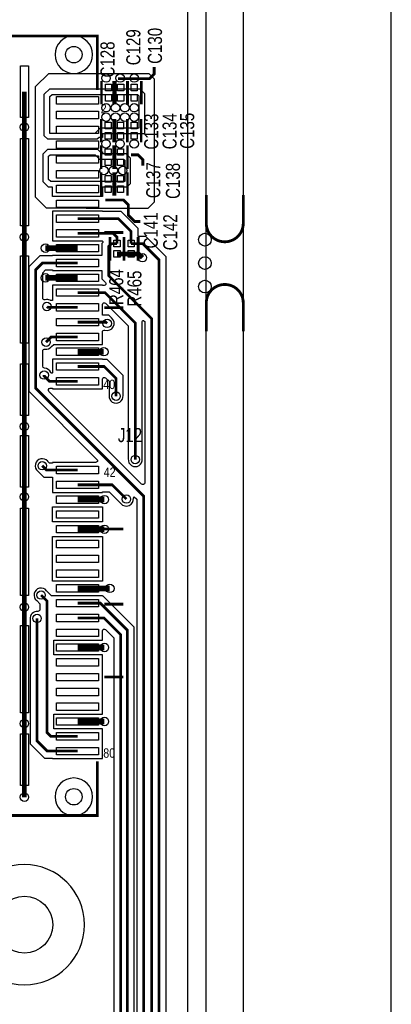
# Model space of a CAD drawing. Extents: x -394 to 5394, y -1015 to 7151.
# Tile 79 of 80: x 4603 to 5394, y 3948 to 6045. Entities that reach past the tile are written whole.
import ezdxf

# ---------------------------------------------------------------- set-up
doc = ezdxf.new("R2010")
doc.units = 0
for name, color, linetype in [('BG_OUTLINE', 95, 'CONTINUOUS'), ('ET_TOP', 132, 'CONTINUOUS'), ('PG_SILKSCREEN_TOP', 7, 'CONTINUOUS'), ('PIN_TOP', 132, 'CONTINUOUS'), ('RD_SILKSCREEN_TOP', 254, 'CONTINUOUS'), ('VC_TOP', 132, 'CONTINUOUS')]:
    doc.layers.add(name, color=color, linetype=linetype)

msp = doc.modelspace()

# ---------------------------------------------------------------- linework, layer by layer
at = {"layer": 'BG_OUTLINE'}
msp.add_lwpolyline([(5000, 0), (5000, 6968.4848), (0, 6968.4848), (0, 0)], close=True, dxfattribs=at)
msp.add_lwpolyline([(5078.74, 0), (5393.7, 0), (5393.7, 6968.4848), (5078.74, 6968.4848), (5078.74, 0)], dxfattribs=at)
at = {"layer": 'BG_OUTLINE', "const_width": 6}
for points in [[(5078.74, 5671.7936), (5078.74, 5611.1636, -0.414214), (5039.37, 5571.7936, -0.414214), (5000, 5611.1636), (5000, 5671.7936)], [(5078.74, 5380.9336), (5078.74, 5441.5636, 0.414214), (5039.37, 5480.9336, 0.414214), (5000, 5441.5636), (5000, 5380.9336)]]:
    msp.add_lwpolyline(points, format="xyb", dxfattribs=at)
at = {"layer": 'ET_TOP'}
for points in [[(3136.9841, 6731.6846), (3254.9845, 6731.6846), (3254.9845, 6928.4847), (3664.5041, 6928.4847), (3664.5041, 6731.6846), (3782.5045, 6731.6846), (3782.5045, 6928.4847), (3821.9841, 6928.4847), (3821.9841, 6731.6846), (3939.9845, 6731.6846), (3939.9845, 6928.4847), (4771.3884, 6928.4847, -0.722777), (4773.7714, 6921.272, 1.159345), (4952.7866, 6742.3024, -0.722867), (4959.9999, 6739.9203), (4959.9999, 3077.729, -0.668175)], [(4914.3958, 3113.6763), (4914.3958, 5539.6763), (4871.1719, 5582.9002), (4854.9002, 5582.9002), (4854.9002, 5600.1719), (4818.9899, 5636.0822), (4779.0003, 5636.0822), (4779.0003, 5637.1822), (4672.9999, 5637.1822), (4672.9999, 5573.6858), (4778.1853, 5573.6858, -0.668179), (4779.5995, 5570.2716), (4777.6998, 5568.3719), (4777.6998, 5542.6942), (4672.9999, 5542.6942), (4672.9999, 5541.5942), (4645.5221, 5541.5942), (4622.1998, 5518.2719), (4622.1998, 5253.7281), (4767.3493, 5108.5786, -0.668175), (4764.5209, 5101.7502), (4672.9999, 5101.7502), (4672.9999, 5100.6502), (4666.4219, 5100.6502), (4662.7612, 5104.3109), (4662.6931, 5104.3956, 1.114862), (4641.6044, 5083.3069), (4641.6891, 5083.2388), (4654.0781, 5070.8498), (4672.9999, 5070.8498), (4672.9999, 5038.2538), (4779.0003, 5038.2538), (4779.0003, 5039.3538), (4793.5741, 5039.3538), (4818.2388, 5014.6891), (4818.3069, 5014.6044, 0.759168), (4844.8684, 5025.9841), (4844.7376, 5026.9639), (4846.8508, 5029.0771), (4852.0998, 5023.8281), (4852.0998, 3070.8281)], [(4846.7002, 3160.6281), (4846.7002, 4751.3719), (4780.8859, 4817.1862), (4779.0003, 4817.1862), (4779.0003, 4818.2862), (4670.7859, 4818.2862), (4660.2612, 4828.8109), (4660.1931, 4828.8956, 1.114862), (4639.1044, 4807.8069), (4639.1891, 4807.7388), (4646.0998, 4800.8281), (4646.0998, 4788.8838, -0.447037), (4641.6577, 4784.9083, 0.479992), (4625.088, 4768.3754), (4625.0998, 4768.2674), (4625.0998, 4502.8282), (4655.5022, 4472.4258), (4672.9999, 4472.4258), (4672.9999, 4471.3258), (4779.0003, 4471.3258), (4779.0003, 4534.8222), (4675.9002, 4534.8222), (4675.9002, 4565.8138), (4779.0003, 4565.8138), (4779.0003, 4692.3022), (4675.9002, 4692.3022), (4675.9002, 4723.2938), (4779.0003, 4723.2938), (4779.0003, 4743.2708, -0.668175), (4785.8287, 4746.0992), (4803.0998, 4728.8281), (4803.0998, 3179.1719)]]:
    msp.add_lwpolyline(points, format="xyb", dxfattribs=at)
for points in [[(4758.1263, 5970.3938, 1), (4678.1259, 5970.3938, 1)], [(4668.3123, 5447.1062), (4667.8806, 5447.329, 0.187868), (4657.0528, 5448.4715, -0.494545), (4652.0002, 5452.3306), (4652.0002, 5505.9281), (4657.8659, 5511.7938), (4672.9999, 5511.7938), (4672.9999, 5510.6938), (4777.6998, 5510.6938), (4777.6998, 5493.2281), (4785.4973, 5485.4306, -0.668175), (4782.6689, 5478.6022), (4779.0003, 5478.6022), (4779.0003, 5479.7022), (4672.9999, 5479.7022), (4672.9999, 5447.1062)], [(4869.0998, 5058.6291, -0.668175), (4862.2714, 5055.8007), (4665.0747, 5252.9974, -0.668175), (4667.9031, 5259.8258), (4672.9999, 5259.8258), (4672.9999, 5258.7258), (4779.0003, 5258.7258), (4779.0003, 5279.2708, -0.668175), (4785.8287, 5282.0992), (4793.0998, 5274.8281), (4793.0998, 5244.7326), (4793.088, 5244.6246, 1.114863), (4822.912, 5244.6246), (4822.9002, 5244.7326), (4822.9002, 5287.1719), (4788.9499, 5321.1222), (4779.0003, 5321.1222), (4779.0003, 5322.2222), (4672.9999, 5322.2222), (4672.9999, 5293.9006, -0.668179), (4669.5857, 5292.4864), (4669.1901, 5292.882), (4669.0379, 5293.2861, 0.297867), (4655.7896, 5302.9794, -0.398872), (4652.0002, 5306.9739), (4652.0002, 5339.2381, -0.461449), (4656.6317, 5343.1879, 0.269361), (4670.6931, 5348.6044), (4670.7612, 5348.6891), (4675.2859, 5353.2138), (4779.0003, 5353.2138), (4779.0003, 5379.9719, -0.511771), (4784.2634, 5383.7673, 0.836312), (4798.3956, 5409.6931), (4798.3109, 5409.7612), (4792.4619, 5415.6102), (4779.0003, 5415.6102), (4779.0003, 5438.2708, -0.668175), (4785.8287, 5441.0992), (4834.0998, 5392.8281), (4834.0998, 5109.7326), (4834.088, 5109.6246, 1.114863), (4863.912, 5109.6246), (4863.9002, 5109.7326), (4863.9002, 5402.1993, -0.668179), (4867.3144, 5403.6135), (4869.0998, 5401.8281)], [(4758.1263, 4390.0822, 1), (4678.1259, 4390.0822, 1)], [(4740.9502, 4117.65, 1), (4485.0498, 4117.65, 1)]]:
    msp.add_lwpolyline(points, format="xyb", close=True, dxfattribs=at)
for points in [[(4744.8, 5642.67), (4743.95, 5643.52), (4660.2, 5643.52), (4636.9, 5666.82), (4636.9, 5902.32), (4664.7, 5930.12), (4877.75, 5930.12), (4889.2, 5918.67), (4889.2, 5656.47), (4875.4, 5642.67)], [(4771.7886, 5794.1578), (4767.7706, 5790.1398), (4662.9794, 5790.1398), (4655.3498, 5797.7694), (4655.3498, 5886.0106), (4666.8794, 5897.5402), (4858.3206, 5897.5402), (4868.4002, 5887.4606), (4868.4002, 5801.4398), (4779.0706, 5801.4398), (4779.0003, 5801.3695), (4779.0003, 5794.1578)], [(4779.0003, 5801.3695), (4779.0003, 5794.1578), (4771.7886, 5794.1578), (4767.7706, 5790.1398), (4662.9794, 5790.1398), (4655.3498, 5797.7694), (4655.3498, 5886.0106), (4666.8794, 5897.5402), (4858.3206, 5897.5402), (4868.4002, 5887.4606), (4868.4002, 5801.4398), (4779.0706, 5801.4398)], [(4762.8, 5802.14), (4667.95, 5802.14), (4667.35, 5802.74), (4667.35, 5881.04), (4671.85, 5885.54), (4777.2998, 5885.54), (4777.2998, 5885.5134), (4853.3766, 5885.5134), (4856.4, 5882.49), (4856.4, 5813.44), (4774.1, 5813.44)], [(4779.0003, 5687.8898), (4779.0003, 5668.1738), (4672.9999, 5668.1738), (4672.9999, 5687.8898), (4664.1794, 5687.8898), (4652.5998, 5699.4694), (4652.5998, 5759.0106), (4662.6294, 5769.0402), (4768.6706, 5769.0402), (4774.5446, 5763.1662), (4779.0003, 5763.1662), (4779.0003, 5759.9902), (4829.0206, 5759.9902), (4838.3502, 5750.6606), (4838.3502, 5695.2694), (4830.9706, 5687.8898)], [(4838.3502, 5695.2694), (4830.9706, 5687.8898), (4779.0003, 5687.8898), (4779.0003, 5668.1738), (4672.9999, 5668.1738), (4672.9999, 5687.8898), (4664.1794, 5687.8898), (4652.5998, 5699.4694), (4652.5998, 5759.0106), (4662.6294, 5769.0402), (4768.6706, 5769.0402), (4774.5446, 5763.1662), (4779.0003, 5763.1662), (4779.0003, 5759.9902), (4829.0206, 5759.9902), (4838.3502, 5750.6606)], [(4672.9999, 5699.89), (4669.15, 5699.89), (4664.6, 5704.44), (4664.6, 5754.04), (4667.6, 5757.04), (4763.7, 5757.04), (4772.75, 5747.99), (4824.05, 5747.99), (4826.35, 5745.69), (4826.35, 5700.24), (4826, 5699.89), (4779.0003, 5699.89), (4779.0003, 5700.1742), (4672.9999, 5700.1742)], [(4779.0003, 4975.2618), (4672.9999, 4975.2618), (4672.9999, 5007.2622), (4779.0003, 5007.2622)], [(4779.0003, 4944.2702), (4779.0003, 4849.2778), (4672.9999, 4849.2778), (4672.9999, 4944.2702)]]:
    msp.add_lwpolyline(points, close=True, dxfattribs=at)
for points, const_width in [([(4613.0082, 5891.6544), (4613.0082, 5816.1197)], 10), ([(4613.0082, 5816.1197), (4613.0082, 5699.1351)], 10), ([(4613.0082, 5699.1351), (4613.0082, 5581.6988)], 10), ([(4840, 5568), (4840, 5594), (4812.818, 5621.182), (4726.0001, 5621.182)], 5.8), ([(4613.0082, 5581.6988), (4613.0082, 5449.1351)], 10), ([(4726.0001, 5589.686), (4802.214, 5589.686), (4810, 5581.9), (4810, 5568)], 5.8), ([(4726.0001, 5558.19), (4657.6081, 5558.19)], 12), ([(4810, 5568), (4798.4, 5568), (4792.6, 5562.2), (4792.6, 5499.4), (4884, 5408), (4884, 3081.0001), (4925.6982, 3039.3019), (4925.6982, 2781.6982), (4838, 2694)], 5.8), ([(4840, 5568), (4865, 5568), (4899.4956, 5533.5044), (4899.4956, 3107.5044), (4942, 3065), (4942, 2762), (4846, 2666)], 5.8), ([(4810, 5545.96), (4840, 5545.96)], 10), ([(4840, 5545.96), (4856.04, 5545.96), (4864, 5538)], 10), ([(4849, 2732), (4911.8982, 2794.8982), (4911.8982, 3032.1018), (4867, 3077), (4867, 5030), (4637.1, 5259.9), (4637.1, 5512.1), (4651.694, 5526.694), (4726.0001, 5526.694)], 5.8), ([(4726.0001, 5495.198), (4657.6081, 5495.198)], 12), ([(4613.0082, 5449.1351), (4613.0082, 5256.6158)], 10), ([(4849, 5108), (4849, 5399), (4784.298, 5463.702), (4726.0001, 5463.702)], 5.8), ([(4661, 5434), (4662.794, 5432.206), (4726.0001, 5432.206)], 5.8), ([(4789, 5398), (4786.29, 5400.71), (4726.0001, 5400.71)], 5.8), ([(4659, 5358), (4670.214, 5369.214), (4726.0001, 5369.214)], 5.8), ([(4726.0001, 5337.718), (4782, 5337.718)], 12), ([(4808, 5243), (4808, 5281), (4782.778, 5306.222), (4726.0001, 5306.222)], 5.8), ([(4655, 5288), (4655, 5286), (4666.274, 5274.726), (4726.0001, 5274.726)], 5.8), ([(4613.0082, 5256.6158), (4613.0082, 5178.8231)], 10), ([(4613.0082, 5178.8231), (4613.0082, 5104.2544)], 10), ([(4613.0082, 5104.2544), (4613.0082, 5028.7711)], 10), ([(4726.0001, 5085.75), (4660.25, 5085.75), (4651, 5095)], 5.8), ([(4830, 5024), (4799.746, 5054.254), (4726.0001, 5054.254)], 5.8), ([(4613.0082, 5028.7711), (4613.0082, 4911.7351)], 10), ([(4726.0001, 5022.758), (4783.1281, 5022.758)], 12), ([(4726.0001, 4959.766), (4783.1281, 4959.766)], 12), ([(4613.0082, 4911.7351), (4613.0082, 4793.7838)], 10), ([(4648.5, 4819.5), (4661, 4807), (4661, 4527), (4669.178, 4518.822), (4726.0001, 4518.822)], 5.8), ([(4726.0001, 4833.782), (4794.782, 4833.782)], 12), ([(4357, 1232), (4539.0001, 1232), (4725, 1417.9999), (4725, 1907), (4665, 1967), (4665, 2501), (4783, 2619), (4783, 2729), (4763, 2749), (4763, 3098), (4831.8, 3166.8), (4831.8, 4745.2), (4774.714, 4802.286), (4726.0001, 4802.286)], 5.8), ([(4613.0082, 4793.7838), (4613.0082, 4661.7351)], 10), ([(4321, 1211), (4321, 1236), (4341, 1256), (4536.0001, 1256), (4711, 1430.9999), (4711, 1901), (4649, 1963), (4649, 2505), (4768, 2624), (4768, 2722), (4749.2, 2740.8), (4749.2, 3104.2), (4818, 3173), (4818, 4735), (4782.21, 4770.79), (4726.0001, 4770.79)], 5.8), ([(4640, 4770), (4640, 4509.0001), (4661.6741, 4487.326), (4726.0001, 4487.326)], 5.8), ([(4726.0001, 4707.798), (4783.1281, 4707.798)], 12), ([(4613.0082, 4661.7351), (4613.0082, 4545.7732)], 10), ([(4613.0082, 4545.7732), (4613.0082, 4469.2158)], 10), ([(4726.0001, 4550.318), (4783.1281, 4550.318)], 12), ([(4613.0082, 4469.2158), (4613.0082, 4389.0082)], 10)]:
    msp.add_lwpolyline(points, dxfattribs=dict(at, const_width=const_width))
at = {"layer": 'PG_SILKSCREEN_TOP'}
for points, const_width in [([(4768.2051, 5895.2378), (4768.2051, 6010.2378), (4458.2051, 6010.2378), (4458.2051, 5895.2378)], 6), ([(4812, 5919), (4879, 5919), (4889, 5929), (4889, 5944)], 6), ([(4776.8, 5864.49), (4776.8, 5914.49)], 5), ([(4802.8, 5864.49), (4802.8, 5914.49)], 5), ([(4806.8, 5864.49), (4806.8, 5914.49)], 5), ([(4831.8, 5864.49), (4831.8, 5914.49)], 5), ([(4832.8, 5864.49), (4832.8, 5914.49)], 5), ([(4861.8, 5864.49), (4861.8, 5914.49)], 5), ([(4776.45, 5833.39), (4776.45, 5783.39)], 5), ([(4802.45, 5833.39), (4802.45, 5783.39)], 5), ([(4806.45, 5833.39), (4806.45, 5783.39)], 5), ([(4831.45, 5833.39), (4831.45, 5783.39)], 5), ([(4832.45, 5833.39), (4832.45, 5783.39)], 5), ([(4861.45, 5833.39), (4861.45, 5783.39)], 5), ([(4776.45, 5727.02), (4776.45, 5777.02)], 5), ([(4802.45, 5727.02), (4802.45, 5777.02)], 5), ([(4806.45, 5727.02), (4806.45, 5777.02)], 5), ([(4832.45, 5727.02), (4832.45, 5777.02)], 5), ([(4840, 5757), (4855, 5757), (4865, 5747), (4865, 5734)], 6), ([(4776.45, 5719.77), (4776.45, 5669.77)], 5), ([(4802.45, 5719.77), (4802.45, 5669.77)], 5), ([(4806.45, 5719.77), (4806.45, 5669.77)], 5), ([(4832.45, 5719.77), (4832.45, 5669.77)], 5), ([(4785, 5661), (4824, 5661), (4834, 5651), (4834, 5629), (4848, 5615), (4860, 5615)], 6), ([(4783.205, 5591.7348), (4823.205, 5591.7348)], 6), ([(4795, 5531.98), (4795, 5581.98)], 6), ([(4825, 5531.98), (4825, 5581.98)], 6), ([(4825, 5531.98), (4825, 5581.98)], 6), ([(4855, 5531.98), (4855, 5581.98)], 6), ([(4783.205, 5431.7348), (4823.205, 5431.7348)], 6), ([(4783.2051, 4960.2378), (4823.2051, 4960.2378)], 6), ([(4783.2051, 4800.2378), (4823.2051, 4800.2378)], 6), ([(4783.2051, 4645.2378), (4823.2051, 4645.2378)], 6), ([(4458.2051, 4465.2378), (4458.2051, 4350.2378), (4768.2051, 4350.2378), (4768.2051, 4465.2378)], 6)]:
    msp.add_lwpolyline(points, dxfattribs=dict(at, const_width=const_width))
at = {"layer": 'PIN_TOP'}
for points in [[(4604.5082, 5836.6544), (4604.5082, 5946.6544), (4621.5082, 5946.6544), (4621.5082, 5836.6544)], [(4798.3, 5893.5136), (4785.3, 5893.5136), (4785.3, 5907.5136), (4798.3, 5907.5136)], [(4824.3, 5893.5136), (4811.3, 5893.5136), (4811.3, 5907.5136), (4824.3, 5907.5136)], [(4853.3, 5893.5136), (4840.3, 5893.5136), (4840.3, 5907.5136), (4853.3, 5907.5136)], [(4681.0001, 5881.15), (4771.0001, 5881.15), (4771.0001, 5865.15), (4681.0001, 5865.15)], [(4798.3, 5871.4664), (4785.3, 5871.4664), (4785.3, 5885.4664), (4798.3, 5885.4664)], [(4824.3, 5871.4664), (4811.3, 5871.4664), (4811.3, 5885.4664), (4824.3, 5885.4664)], [(4853.3, 5871.4664), (4840.3, 5871.4664), (4840.3, 5885.4664), (4853.3, 5885.4664)], [(4681.0001, 5849.654), (4771.0001, 5849.654), (4771.0001, 5833.654), (4681.0001, 5833.654)], [(4681.0001, 5818.158), (4771.0001, 5818.158), (4771.0001, 5802.158), (4681.0001, 5802.158)], [(4784.95, 5826.4136), (4797.95, 5826.4136), (4797.95, 5812.4136), (4784.95, 5812.4136)], [(4810.95, 5826.4136), (4823.95, 5826.4136), (4823.95, 5812.4136), (4810.95, 5812.4136)], [(4839.95, 5826.4136), (4852.95, 5826.4136), (4852.95, 5812.4136), (4839.95, 5812.4136)], [(4604.5082, 5606.1351), (4604.5082, 5792.1351), (4621.5082, 5792.1351), (4621.5082, 5606.1351)], [(4784.95, 5804.3664), (4797.95, 5804.3664), (4797.95, 5790.3664), (4784.95, 5790.3664)], [(4810.95, 5804.3664), (4823.95, 5804.3664), (4823.95, 5790.3664), (4810.95, 5790.3664)], [(4839.95, 5804.3664), (4852.95, 5804.3664), (4852.95, 5790.3664), (4839.95, 5790.3664)], [(4681.0001, 5786.662), (4771.0001, 5786.662), (4771.0001, 5770.662), (4681.0001, 5770.662)], [(4797.95, 5756.0436), (4784.95, 5756.0436), (4784.95, 5770.0436), (4797.95, 5770.0436)], [(4823.95, 5756.0436), (4810.95, 5756.0436), (4810.95, 5770.0436), (4823.95, 5770.0436)], [(4681.0001, 5755.166), (4771.0001, 5755.166), (4771.0001, 5739.166), (4681.0001, 5739.166)], [(4797.95, 5733.9964), (4784.95, 5733.9964), (4784.95, 5747.9964), (4797.95, 5747.9964)], [(4823.95, 5733.9964), (4810.95, 5733.9964), (4810.95, 5747.9964), (4823.95, 5747.9964)], [(4681.0001, 5723.67), (4771.0001, 5723.67), (4771.0001, 5707.67), (4681.0001, 5707.67)], [(4784.95, 5712.7936), (4797.95, 5712.7936), (4797.95, 5698.7936), (4784.95, 5698.7936)], [(4810.95, 5712.7936), (4823.95, 5712.7936), (4823.95, 5698.7936), (4810.95, 5698.7936)], [(4681.0001, 5692.174), (4771.0001, 5692.174), (4771.0001, 5676.174), (4681.0001, 5676.174)], [(4784.95, 5690.7464), (4797.95, 5690.7464), (4797.95, 5676.7464), (4784.95, 5676.7464)], [(4810.95, 5690.7464), (4823.95, 5690.7464), (4823.95, 5676.7464), (4810.95, 5676.7464)], [(4681.0001, 5660.678), (4771.0001, 5660.678), (4771.0001, 5644.678), (4681.0001, 5644.678)], [(4681.0001, 5629.182), (4771.0001, 5629.182), (4771.0001, 5613.182), (4681.0001, 5613.182)], [(4681.0001, 5597.686), (4771.0001, 5597.686), (4771.0001, 5581.686), (4681.0001, 5581.686)], [(4681.0001, 5566.19), (4771.0001, 5566.19), (4771.0001, 5550.19), (4681.0001, 5550.19)], [(4816.5, 5561), (4803.5, 5561), (4803.5, 5575), (4816.5, 5575)], [(4846.5, 5561), (4833.5, 5561), (4833.5, 5575), (4846.5, 5575)], [(4604.5082, 5356.1351), (4604.5082, 5542.1351), (4621.5082, 5542.1351), (4621.5082, 5356.1351)], [(4816.5, 5538.96), (4803.5, 5538.96), (4803.5, 5552.96), (4816.5, 5552.96)], [(4846.5, 5538.96), (4833.5, 5538.96), (4833.5, 5552.96), (4846.5, 5552.96)], [(4681.0001, 5534.694), (4771.0001, 5534.694), (4771.0001, 5518.694), (4681.0001, 5518.694)], [(4681.0001, 5503.198), (4771.0001, 5503.198), (4771.0001, 5487.198), (4681.0001, 5487.198)], [(4681.0001, 5471.702), (4771.0001, 5471.702), (4771.0001, 5455.702), (4681.0001, 5455.702)], [(4681.0001, 5440.206), (4771.0001, 5440.206), (4771.0001, 5424.206), (4681.0001, 5424.206)], [(4681.0001, 5408.71), (4771.0001, 5408.71), (4771.0001, 5392.71), (4681.0001, 5392.71)], [(4681.0001, 5377.214), (4771.0001, 5377.214), (4771.0001, 5361.214), (4681.0001, 5361.214)], [(4681.0001, 5345.718), (4771.0001, 5345.718), (4771.0001, 5329.718), (4681.0001, 5329.718)], [(4604.5082, 5201.6158), (4604.5082, 5311.6158), (4621.5082, 5311.6158), (4621.5082, 5201.6158)], [(4681.0001, 5314.222), (4771.0001, 5314.222), (4771.0001, 5298.222), (4681.0001, 5298.222)], [(4681.0001, 5282.726), (4771.0001, 5282.726), (4771.0001, 5266.726), (4681.0001, 5266.726)], [(4604.5082, 5049.2544), (4604.5082, 5159.2544), (4621.5082, 5159.2544), (4621.5082, 5049.2544)], [(4681.0001, 5093.75), (4771.0001, 5093.75), (4771.0001, 5077.75), (4681.0001, 5077.75)], [(4681.0001, 5062.254), (4771.0001, 5062.254), (4771.0001, 5046.254), (4681.0001, 5046.254)], [(4681.0001, 5030.758), (4771.0001, 5030.758), (4771.0001, 5014.758), (4681.0001, 5014.758)], [(4604.5082, 4818.7351), (4604.5082, 5004.7351), (4621.5082, 5004.7351), (4621.5082, 4818.7351)], [(4681.0001, 4999.262), (4771.0001, 4999.262), (4771.0001, 4983.262), (4681.0001, 4983.262)], [(4681.0001, 4967.766), (4771.0001, 4967.766), (4771.0001, 4951.766), (4681.0001, 4951.766)], [(4681.0001, 4936.27), (4771.0001, 4936.27), (4771.0001, 4920.27), (4681.0001, 4920.27)], [(4681.0001, 4904.774), (4771.0001, 4904.774), (4771.0001, 4888.774), (4681.0001, 4888.774)], [(4681.0001, 4873.278), (4771.0001, 4873.278), (4771.0001, 4857.278), (4681.0001, 4857.278)], [(4681.0001, 4841.782), (4771.0001, 4841.782), (4771.0001, 4825.782), (4681.0001, 4825.782)], [(4681.0001, 4810.286), (4771.0001, 4810.286), (4771.0001, 4794.286), (4681.0001, 4794.286)], [(4681.0001, 4778.79), (4771.0001, 4778.79), (4771.0001, 4762.79), (4681.0001, 4762.79)], [(4604.5082, 4568.7351), (4604.5082, 4754.7351), (4621.5082, 4754.7351), (4621.5082, 4568.7351)], [(4681.0001, 4747.294), (4771.0001, 4747.294), (4771.0001, 4731.294), (4681.0001, 4731.294)], [(4681.0001, 4715.798), (4771.0001, 4715.798), (4771.0001, 4699.798), (4681.0001, 4699.798)], [(4681.0001, 4684.302), (4771.0001, 4684.302), (4771.0001, 4668.302), (4681.0001, 4668.302)], [(4681.0001, 4652.806), (4771.0001, 4652.806), (4771.0001, 4636.806), (4681.0001, 4636.806)], [(4681.0001, 4621.31), (4771.0001, 4621.31), (4771.0001, 4605.31), (4681.0001, 4605.31)], [(4681.0001, 4589.814), (4771.0001, 4589.814), (4771.0001, 4573.814), (4681.0001, 4573.814)], [(4681.0001, 4558.318), (4771.0001, 4558.318), (4771.0001, 4542.318), (4681.0001, 4542.318)], [(4604.5082, 4414.2158), (4604.5082, 4524.2158), (4621.5082, 4524.2158), (4621.5082, 4414.2158)], [(4681.0001, 4526.822), (4771.0001, 4526.822), (4771.0001, 4510.822), (4681.0001, 4510.822)], [(4681.0001, 4495.326), (4771.0001, 4495.326), (4771.0001, 4479.326), (4681.0001, 4479.326)]]:
    msp.add_lwpolyline(points, close=True, dxfattribs=at)
for centre, radius in [((4718.1261, 5970.3938), 17.5), ((4997, 5576.3636), 13.5), ((4997, 5526.3636), 13.5), ((4997, 5476.3636), 13.5), ((4718.1261, 4390.0822), 17.5), ((4613, 4117.65), 60.5)]:
    msp.add_circle(centre, radius, dxfattribs=at)
at = {"layer": 'VC_TOP'}
for centre in [(4786.8, 5920.51), (4816.8, 5920.51), (4846.8, 5920.51), (4786.79, 5857.22), (4806.79, 5857.22), (4826.79, 5857.22), (4846.79, 5857.22), (4786.79, 5837.22), (4806.79, 5837.22), (4826.79, 5837.22), (4846.79, 5837.22), (4613.0082, 5816.1197), (4786.45, 5780.22), (4816.45, 5780.22), (4846.45, 5780.22), (4782.17, 5723.73), (4802.17, 5723.73), (4822.17, 5723.73), (4613.0082, 5581.6988), (4657.6081, 5558.19), (4864, 5538), (4657.6081, 5495.198), (4661, 5434), (4789, 5398), (4659, 5358), (4782, 5337.718), (4655, 5288), (4808, 5243), (4613.0082, 5178.8231), (4849, 5108), (4651, 5095), (4613.0082, 5028.7711), (4830, 5024), (4783.1281, 5022.758), (4783.1281, 4959.766), (4648.5, 4819.5), (4794.782, 4833.782), (4613.0082, 4793.7838), (4640, 4770), (4783.1281, 4707.798), (4613.0082, 4545.7732), (4783.1281, 4550.318), (4613.0082, 4389.0082)]:
    msp.add_circle(centre, 9, dxfattribs=at)

# ---------------------------------------------------------------- texts
at = {"layer": 'PG_SILKSCREEN_TOP', "width": 0.85}
for s, p in [('2', (4775.2622, 5845.2051)), ('40', (4780.7622, 5258.2051)), ('42', (4781.7622, 5071.2051)), ('80', (4780.7622, 4473.2051))]:
    msp.add_text(s, height=20, dxfattribs=at).set_placement(p)
at = {"layer": 'RD_SILKSCREEN_TOP', "width": 0.8}
for s, p in [('C129', (4859.79, 5947.68)), ('C130', (4905.79, 5950.68)), ('C128', (4804.79, 5921.68)), ('C133', (4898, 5768.22)), ('C134', (4936.88, 5768.77)), ('C135', (4974.34, 5769.77)), ('C137', (4902.2, 5664.55)), ('C138', (4944.09, 5663.14)), ('C141', (4896.84, 5557.67)), ('C142', (4938.38, 5553.67)), ('R464', (4823.45, 5437.01)), ('R465', (4862.06, 5433.76))]:
    msp.add_text(s, height=30, rotation=90, dxfattribs=at).set_placement(p)
msp.add_text('J12', height=30, dxfattribs=at).set_placement((4811.7622, 5145.2051))

doc.saveas('drawing.dxf')
